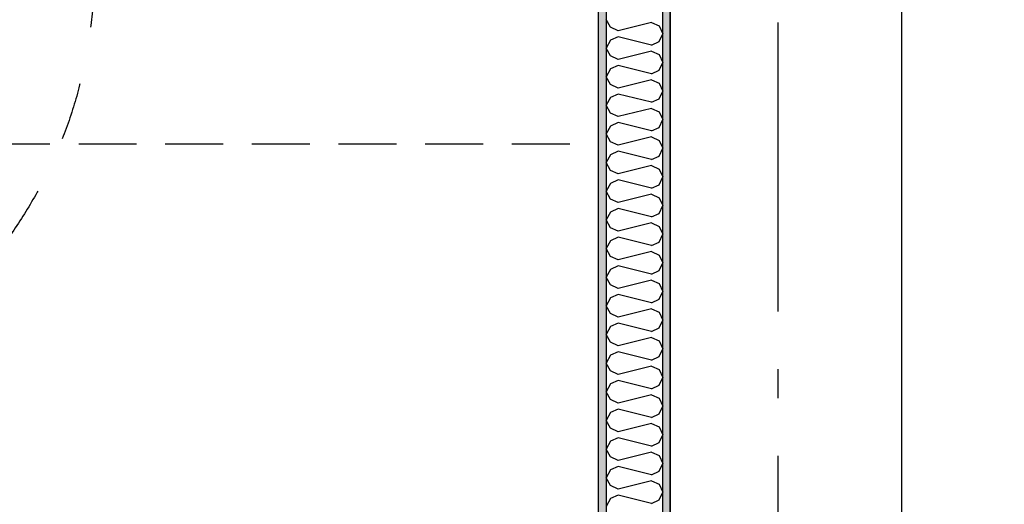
# Model space of a CAD drawing. Header units: millimetres. Extents: x -5000 to 341424, y -9235 to 550260.
# Tile 146 of 236: x 296924 to 298628, y 352253 to 353092. Entities that reach past the tile are written whole.
import ezdxf
from ezdxf.enums import TextEntityAlignment as Align

# ---------------------------------------------------------------- set-up
doc = ezdxf.new("R2010")
doc.units = ezdxf.units.MM
doc.header["$LTSCALE"] = 0.5
doc.header["$MEASUREMENT"] = 0
for name, pattern in [('Akselinje', [1500, 1000, -200, 100, -200]), ('PLINE', [0]), ('Stipling', [400, 200, -200]), ('Under snittplan', [300, 200, -100])]:
    doc.linetypes.add(name, pattern=pattern)
for name, color, linetype in [('0(Nye konstruksjoner)', 7, 'Continuous'), ('242- Ikke-bærende innervegger (Skravur)(Nye konstruksjoner)', 7, 'Continuous'), ('242- Ikke-bærende innervegger(Nye konstruksjoner)', 7, 'Continuous'), ('25-- Dekker(Nye konstruksjoner)', 7, 'Continuous'), ('315- Utstyr for sanitærinstallasjoner(Nye konstruksjoner)', 7, 'Continuous'), ('82-- Modullinjer(Nye konstruksjoner)', 7, 'Continuous'), ('842-M___1_50 Målsetting bygning', 7, 'Continuous'), ('842-M___1_50 Målsetting bygning(Nye konstruksjoner)', 7, 'Continuous'), ('862- M___Nettoareal(Nye konstruksjoner)', 7, 'Continuous'), ('862- M___Nettoareal(Polylinje)(Nye konstruksjoner)', 7, 'Continuous'), ('862- M___Nettoareal(Tekst)(Nye konstruksjoner)', 7, 'Continuous')]:
    doc.layers.add(name, color=color, linetype=linetype)
doc.layers.add('236- Innvendig kledning og overflate(Nye konstruksjoner)', color=7, linetype='Continuous', lineweight=0)
doc.styles.add('GENERATED_STYLE_1', font='txt')
doc.styles.add('GENERATED_STYLE_3', font='arial.ttf')
doc.styles.add('GENERATED_STYLE_5', font='arial.ttf')
doc.dimstyles.new('GENERATED_STYLE__2', dxfattribs={"dimtxt": 100, "dimasz": 95, "dimexe": 0.18, "dimexo": 0.0625, "dimgap": 0, "dimtad": 1, "dimtih": 1, "dimtoh": 1, "dimdec": 0, "dimzin": 0, "dimdsep": 46, "dimtxsty": 'GENERATED_STYLE_3', "dimblk": 'ARROWHEAD_6', "dimblk1": 'ARROWHEAD_6', "dimblk2": 'ARROWHEAD_6', "dimcen": 0.09, "dimse1": 1, "dimse2": 1, "dimclrd": 256, "dimclre": 256, "dimclrt": 256, "dimadec": 1, "dimazin": 0, "dimtfac": 1, "dimtdec": 4, "dimtmove": 0, "dimatfit": 3, "dimfxl": 1, "dimtolj": 1, "dimtzin": 0, "dimarcsym": 0})
doc.dimstyles.new('GENERATED_STYLE__3', dxfattribs={"dimtxt": 100, "dimasz": 95, "dimexe": 0.18, "dimexo": 0.0625, "dimgap": 0, "dimtad": 1, "dimdec": 0, "dimzin": 0, "dimdsep": 46, "dimtxsty": 'GENERATED_STYLE_3', "dimblk": 'ARROWHEAD_6', "dimblk1": 'ARROWHEAD_6', "dimblk2": 'ARROWHEAD_6', "dimcen": 0.09, "dimse1": 1, "dimse2": 1, "dimclrd": 256, "dimclre": 256, "dimclrt": 256, "dimadec": 1, "dimazin": 0, "dimtfac": 1, "dimtdec": 4, "dimtmove": 2, "dimatfit": 3, "dimfxl": 1, "dimtolj": 1, "dimtzin": 0, "dimarcsym": 0})
doc.dimstyles.new('GENERATED_STYLE__4', dxfattribs={"dimtxt": 100, "dimasz": 95, "dimexe": 0.18, "dimexo": 0.0625, "dimgap": 0, "dimtad": 1, "dimdec": 0, "dimzin": 0, "dimdsep": 46, "dimtxsty": 'GENERATED_STYLE_3', "dimblk": 'ARROWHEAD_6', "dimblk1": 'ARROWHEAD_6', "dimblk2": 'ARROWHEAD_6', "dimcen": 0.09, "dimse1": 1, "dimse2": 1, "dimclrd": 256, "dimclre": 256, "dimclrt": 256, "dimadec": 1, "dimazin": 0, "dimtfac": 1, "dimtdec": 4, "dimtmove": 0, "dimatfit": 3, "dimfxl": 1, "dimtolj": 1, "dimtzin": 0, "dimarcsym": 0})
pattern_1 = [(0, (0, 0), (0, 43.30127), [0, -25]), (0, (12.5, 21.65), (0, 43.30127), [0, -25])]

# ---------------------------------------------------------------- blocks, each defined once
blk = doc.blocks.new('STUE__7', base_point=(299299.5, 355025.2))
at = {"layer": '862- M___Nettoareal(Polylinje)(Nye konstruksjoner)', "linetype": 'PLINE', "flags": 128}
blk.add_lwpolyline([(298050, 349780.7), (302741, 349780.7), (302741, 356380.7), (298050, 356380.7), (298050, 355490.7), (298050, 354480.7)], close=True, dxfattribs=at)
at = {"layer": '862- M___Nettoareal(Tekst)(Nye konstruksjoner)', "style": 'GENERATED_STYLE_1'}
for tag, p in [('DUMMY_861', (299523.6, 355213.4)), ('ROOM_NAME', (299075.4, 355163.6)), ('DUMMY_862', (299075.4, 355025.2))]:
    blk.add_attdef(tag, text='', height=100, dxfattribs=at).set_placement(p, align=Align.TOP_LEFT)
blk = doc.blocks.new('BAD__37', base_point=(296223.3, 353093.5))
at = {"layer": '862- M___Nettoareal(Polylinje)(Nye konstruksjoner)', "linetype": 'PLINE', "flags": 128}
blk.add_lwpolyline([(294722, 354256.6), (294722, 351276.6), (297926, 351276.6), (297926, 354256.6)], close=True, dxfattribs=at)
at = {"layer": '862- M___Nettoareal(Tekst)(Nye konstruksjoner)', "style": 'GENERATED_STYLE_1'}
for tag, p in [('DUMMY_861', (296420.6, 353281.7)), ('ROOM_NAME', (296026, 353230.2)), ('DUMMY_862', (296026, 353093.5))]:
    blk.add_attdef(tag, text='', height=100, dxfattribs=at).set_placement(p, align=Align.TOP_LEFT)
blk = doc.blocks.new('Standard grid marker[91]', base_point=(298236, 363787.1))
at = {"layer": '82-- Modullinjer(Nye konstruksjoner)', "linetype": 'Akselinje'}
blk.add_line((298236, 363587.1), (298236, 339987.1), dxfattribs=at)
at = {"layer": '82-- Modullinjer(Nye konstruksjoner)', "style": 'GENERATED_STYLE_5'}
for tag, p in [('AC_MarkerText_1_0', (298236, 363965.3)), ('AC_MarkerText_1_1', (298236, 339715.3))]:
    blk.add_attdef(tag, text='', height=100, rotation=360, dxfattribs=at).set_placement(p, align=Align.TOP_CENTER)
blk = doc.blocks.new('*D865')
at = {"layer": '842-M___1_50 Målsetting bygning', "linetype": 'PLINE'}
for p, q in [((298236, 343394), (298236, 343206.5)), ((302803, 343394), (302803, 343206.5)), ((298186, 343250.2), (298286, 343350.2)), ((302753, 343250.2), (302853, 343350.2)), ((302803, 343300.2), (298236, 343300.2))]:
    blk.add_line(p, q, dxfattribs=at)
at = {"layer": '842-M___1_50 Målsetting bygning', "insert": (300347.9, 343320.2), "char_height": 100, "attachment_point": 7, "style": 'GENERATED_STYLE_3'}
blk.add_mtext('\\A1;{\\pql;\\fArial|b0|i0|c0|p0;\\W1.000000;4\xa0567}', dxfattribs=at)
blk = doc.blocks.new('ARROWHEAD_6')
at = {"linetype": 'Continuous'}
for p, q in [((-0.5, -0.5), (0.5, 0.5)), ((0, 0), (-1, 0))]:
    blk.add_line(p, q, dxfattribs=at)
blk = doc.blocks.new('*X1334')
at = {"layer": '242- Ikke-bærende innervegger (Skravur)(Nye konstruksjoner)', "linetype": 'PLINE'}
for p, q in [((297946.6, 353079), (297939, 353092.6)), ((297959.8, 353073), (297946.6, 353079)), ((298017.3, 353087.4), (297959.8, 353073)), ((298017.3, 353087.4), (298030.6, 353081.3)), ((298030.6, 353081.3), (298037, 353067.8)), ((297959.8, 353062.6), (297946.6, 353056.5)), ((298017.3, 353048.2), (297959.8, 353062.6)), ((298030.6, 353054.3), (298037, 353067.8)), ((297946.6, 353056.5), (297939, 353043)), ((298017.3, 353048.2), (298030.6, 353054.3)), ((297946.6, 353029.5), (297939, 353043)), ((297959.8, 353023.4), (297946.6, 353029.5)), ((298017.3, 353037.8), (297959.8, 353023.4)), ((298017.3, 353037.8), (298030.6, 353031.8)), ((298030.6, 353031.8), (298037, 353018.2)), ((297959.8, 353013), (297946.6, 353007)), ((298017.3, 352998.6), (297959.8, 353013)), ((298030.6, 353004.7), (298037, 353018.2)), ((297946.6, 353007), (297939, 352993.4)), ((297946.6, 352979.9), (297939, 352993.4)), ((298017.3, 352998.6), (298030.6, 353004.7)), ((297959.8, 352973.8), (297946.6, 352979.9)), ((298017.3, 352988.2), (297959.8, 352973.8)), ((298017.3, 352988.2), (298030.6, 352982.2)), ((298030.6, 352982.2), (298037, 352968.6)), ((297959.8, 352963.4), (297946.6, 352957.4)), ((298017.3, 352949.1), (297959.8, 352963.4)), ((298030.6, 352955.1), (298037, 352968.6)), ((297946.6, 352957.4), (297939, 352943.9)), ((297946.6, 352930.3), (297939, 352943.9)), ((298017.3, 352949.1), (298030.6, 352955.1)), ((297959.8, 352924.3), (297946.6, 352930.3)), ((298017.3, 352938.6), (297959.8, 352924.3)), ((298017.3, 352938.6), (298030.6, 352932.6)), ((298030.6, 352932.6), (298037, 352919.1)), ((297946.6, 352907.8), (297939, 352894.3)), ((297959.8, 352913.9), (297946.6, 352907.8)), ((298017.3, 352899.5), (297959.8, 352913.9)), ((298030.6, 352905.5), (298037, 352919.1)), ((297946.6, 352880.7), (297939, 352894.3)), ((298017.3, 352899.5), (298030.6, 352905.5)), ((297959.8, 352874.7), (297946.6, 352880.7)), ((298017.3, 352889.1), (297959.8, 352874.7)), ((298017.3, 352889.1), (298030.6, 352883)), ((298030.6, 352883), (298037, 352869.5)), ((297946.6, 352858.2), (297939, 352844.7)), ((297959.8, 352864.3), (297946.6, 352858.2)), ((298017.3, 352849.9), (297959.8, 352864.3)), ((298030.6, 352856), (298037, 352869.5)), ((297946.6, 352831.2), (297939, 352844.7)), ((298017.3, 352839.5), (297959.8, 352825.1)), ((298017.3, 352849.9), (298030.6, 352856)), ((298017.3, 352839.5), (298030.6, 352833.5)), ((297959.8, 352825.1), (297946.6, 352831.2)), ((298030.6, 352833.5), (298037, 352819.9)), ((297946.6, 352808.7), (297939, 352795.1)), ((297959.8, 352814.7), (297946.6, 352808.7)), ((298017.3, 352800.3), (297959.8, 352814.7)), ((298017.3, 352800.3), (298030.6, 352806.4)), ((298030.6, 352806.4), (298037, 352819.9)), ((297946.6, 352781.6), (297939, 352795.1)), ((298017.3, 352789.9), (297959.8, 352775.6)), ((298017.3, 352789.9), (298030.6, 352783.9)), ((297959.8, 352775.6), (297946.6, 352781.6)), ((298030.6, 352783.9), (298037, 352770.3)), ((297946.6, 352759.1), (297939, 352745.6)), ((297959.8, 352765.1), (297946.6, 352759.1)), ((298017.3, 352750.8), (297959.8, 352765.1)), ((298017.3, 352750.8), (298030.6, 352756.8)), ((298030.6, 352756.8), (298037, 352770.3)), ((297946.6, 352732), (297939, 352745.6)), ((298017.3, 352740.3), (297959.8, 352726)), ((298017.3, 352740.3), (298030.6, 352734.3)), ((297959.8, 352726), (297946.6, 352732)), ((298030.6, 352734.3), (298037, 352720.8)), ((298030.6, 352707.2), (298037, 352720.8)), ((297946.6, 352709.5), (297939, 352696)), ((297959.8, 352715.6), (297946.6, 352709.5)), ((298017.3, 352701.2), (297959.8, 352715.6)), ((298017.3, 352701.2), (298030.6, 352707.2)), ((297946.6, 352682.4), (297939, 352696)), ((298017.3, 352690.8), (297959.8, 352676.4)), ((298017.3, 352690.8), (298030.6, 352684.7)), ((297959.8, 352676.4), (297946.6, 352682.4)), ((298030.6, 352684.7), (298037, 352671.2)), ((298030.6, 352657.7), (298037, 352671.2)), ((297946.6, 352659.9), (297939, 352646.4)), ((297959.8, 352666), (297946.6, 352659.9)), ((298017.3, 352651.6), (297959.8, 352666)), ((298017.3, 352651.6), (298030.6, 352657.7)), ((297946.6, 352632.9), (297939, 352646.4)), ((298017.3, 352641.2), (297959.8, 352626.8)), ((298017.3, 352641.2), (298030.6, 352635.2)), ((298030.6, 352635.2), (298037, 352621.6)), ((297959.8, 352626.8), (297946.6, 352632.9)), ((298030.6, 352608.1), (298037, 352621.6)), ((297946.6, 352610.4), (297939, 352596.8)), ((297959.8, 352616.4), (297946.6, 352610.4)), ((298017.3, 352602), (297959.8, 352616.4)), ((298017.3, 352602), (298030.6, 352608.1)), ((297946.6, 352583.3), (297939, 352596.8)), ((298017.3, 352591.6), (297959.8, 352577.3)), ((298017.3, 352591.6), (298030.6, 352585.6)), ((298030.6, 352585.6), (298037, 352572)), ((297959.8, 352577.3), (297946.6, 352583.3)), ((297959.8, 352566.8), (297946.6, 352560.8)), ((298017.3, 352552.5), (297959.8, 352566.8)), ((298030.6, 352558.5), (298037, 352572)), ((297946.6, 352560.8), (297939, 352547.3)), ((298017.3, 352552.5), (298030.6, 352558.5)), ((297946.6, 352533.7), (297939, 352547.3)), ((297959.8, 352527.7), (297946.6, 352533.7)), ((298017.3, 352542.1), (297959.8, 352527.7)), ((298017.3, 352542.1), (298030.6, 352536)), ((298030.6, 352536), (298037, 352522.5)), ((297959.8, 352517.3), (297946.6, 352511.2)), ((298017.3, 352502.9), (297959.8, 352517.3)), ((298030.6, 352508.9), (298037, 352522.5)), ((297946.6, 352511.2), (297939, 352497.7)), ((298017.3, 352502.9), (298030.6, 352508.9)), ((297946.6, 352484.1), (297939, 352497.7)), ((297959.8, 352478.1), (297946.6, 352484.1)), ((298017.3, 352492.5), (297959.8, 352478.1)), ((298017.3, 352492.5), (298030.6, 352486.4)), ((298030.6, 352486.4), (298037, 352472.9)), ((297959.8, 352467.7), (297946.6, 352461.6)), ((298017.3, 352453.3), (297959.8, 352467.7)), ((298030.6, 352459.4), (298037, 352472.9)), ((297946.6, 352461.6), (297939, 352448.1)), ((297946.6, 352434.6), (297939, 352448.1)), ((298017.3, 352453.3), (298030.6, 352459.4)), ((297959.8, 352428.5), (297946.6, 352434.6)), ((298017.3, 352442.9), (297959.8, 352428.5)), ((298017.3, 352442.9), (298030.6, 352436.9)), ((298030.6, 352436.9), (298037, 352423.3)), ((297959.8, 352418.1), (297946.6, 352412.1)), ((298017.3, 352403.7), (297959.8, 352418.1)), ((298030.6, 352409.8), (298037, 352423.3)), ((297946.6, 352412.1), (297939, 352398.5)), ((297946.6, 352385), (297939, 352398.5)), ((298017.3, 352403.7), (298030.6, 352409.8)), ((297959.8, 352379), (297946.6, 352385)), ((298017.3, 352393.3), (297959.8, 352379)), ((298017.3, 352393.3), (298030.6, 352387.3)), ((298030.6, 352387.3), (298037, 352373.7)), ((297946.6, 352362.5), (297939, 352349)), ((297959.8, 352368.5), (297946.6, 352362.5)), ((298017.3, 352354.2), (297959.8, 352368.5)), ((298030.6, 352360.2), (298037, 352373.7)), ((297946.6, 352335.4), (297939, 352349)), ((298017.3, 352354.2), (298030.6, 352360.2)), ((297959.8, 352329.4), (297946.6, 352335.4)), ((298017.3, 352343.8), (297959.8, 352329.4)), ((298017.3, 352343.8), (298030.6, 352337.7)), ((298030.6, 352337.7), (298037, 352324.2)), ((297946.6, 352312.9), (297939, 352299.4)), ((297959.8, 352319), (297946.6, 352312.9)), ((298017.3, 352304.6), (297959.8, 352319)), ((298030.6, 352310.6), (298037, 352324.2)), ((297946.6, 352285.8), (297939, 352299.4)), ((298017.3, 352294.2), (297959.8, 352279.8)), ((298017.3, 352304.6), (298030.6, 352310.6)), ((298017.3, 352294.2), (298030.6, 352288.1)), ((297959.8, 352279.8), (297946.6, 352285.8)), ((298030.6, 352288.1), (298037, 352274.6)), ((297946.6, 352263.4), (297939, 352249.8)), ((297959.8, 352269.4), (297946.6, 352263.4)), ((298017.3, 352255), (297959.8, 352269.4)), ((298017.3, 352255), (298030.6, 352261.1)), ((298030.6, 352261.1), (298037, 352274.6))]:
    blk.add_line(p, q, dxfattribs=at)
blk = doc.blocks.new('*D1460')
at = {"layer": '842-M___1_50 Målsetting bygning(Nye konstruksjoner)', "linetype": 'PLINE'}
for p, q in [((296849, 354319.6), (296949, 354219.6)), ((296992.7, 354269.6), (296805.2, 354269.6)), ((296899, 351263.6), (296899, 354269.6)), ((296849, 351313.6), (296949, 351213.6)), ((296992.7, 351263.6), (296805.2, 351263.6))]:
    blk.add_line(p, q, dxfattribs=at)
at = {"layer": '842-M___1_50 Målsetting bygning(Nye konstruksjoner)', "char_height": 100, "attachment_point": 7, "rotation": 90, "style": 'GENERATED_STYLE_3'}
for s, insert in [('\\A1;{\\pql;\\fArial|b0|i0|c0|p0;\\W1.000000;98}', (296848.2, 354095.7)), ('\\A1;{\\pql;\\fArial|b0|i0|c0|p0;\\W1.000000;3\xa0006}', (296879, 352595.1))]:
    blk.add_mtext(s, dxfattribs=dict(at, insert=insert))
blk = doc.blocks.new('*D1465')
at = {"layer": '842-M___1_50 Målsetting bygning(Nye konstruksjoner)', "linetype": 'PLINE'}
for p, q in [((297777, 355955), (297777, 356142.5)), ((298037, 355955), (298037, 356142.5)), ((297827, 356098.7), (297727, 355998.7)), ((297987, 355998.7), (298087, 356098.7)), ((294709, 356048.7), (297777, 356048.7)), ((297777, 356048.7), (298037, 356048.7)), ((298037, 356048.7), (298112, 356048.7))]:
    blk.add_line(p, q, dxfattribs=at)
at = {"layer": '842-M___1_50 Målsetting bygning(Nye konstruksjoner)', "insert": (297798.8, 356087.3), "char_height": 100, "attachment_point": 7, "rotation": 360, "style": 'GENERATED_STYLE_3'}
blk.add_mtext('\\A1;{\\pql;\\fArial|b0|i0|c0|p0;\\W1.000000;260}', dxfattribs=at)
blk = doc.blocks.new('*D1481')
at = {"layer": '842-M___1_50 Målsetting bygning(Nye konstruksjoner)', "linetype": 'PLINE'}
for p, q in [((295765.7, 352626.7), (295865.7, 352526.7)), ((295909.4, 352576.7), (295721.9, 352576.7)), ((295815.7, 352176.6), (295815.7, 352576.7)), ((295765.7, 352226.6), (295865.7, 352126.6)), ((295909.4, 352176.6), (295721.9, 352176.6))]:
    blk.add_line(p, q, dxfattribs=at)
at = {"layer": '842-M___1_50 Målsetting bygning(Nye konstruksjoner)', "insert": (295795.7, 352262.2), "char_height": 100, "attachment_point": 7, "rotation": 90, "style": 'GENERATED_STYLE_3'}
blk.add_mtext('\\A1;{\\pql;\\fArial|b0|i0|c0|p0;\\W1.000000;400}', dxfattribs=at)
blk = doc.blocks.new('*D1518')
at = {"layer": '842-M___1_50 Målsetting bygning(Nye konstruksjoner)', "linetype": 'PLINE'}
for p, q in [((294709, 353349.3), (294709, 353536.8)), ((297939, 353349.3), (297939, 353536.8)), ((294759, 353493), (294659, 353393)), ((297989, 353493), (297889, 353393)), ((294709, 353443), (297939, 353443)), ((297939, 353443), (298037, 353443))]:
    blk.add_line(p, q, dxfattribs=at)
at = {"layer": '842-M___1_50 Målsetting bygning(Nye konstruksjoner)', "char_height": 100, "attachment_point": 7, "rotation": 360, "style": 'GENERATED_STYLE_3'}
for s, insert in [('\\A1;{\\pql;\\fArial|b0|i0|c0|p0;\\W1.000000;98}', (294751.4, 353463)), ('\\A1;{\\pql;\\fArial|b0|i0|c0|p0;\\W1.000000;3\xa0230}', (296152.4, 353463)), ('\\A1;{\\pql;\\fArial|b0|i0|c0|p0;\\W1.000000;98}', (297704.1, 353464.5))]:
    blk.add_mtext(s, dxfattribs=dict(at, insert=insert))
blk = doc.blocks.new('*D1519')
at = {"layer": '842-M___1_50 Målsetting bygning(Nye konstruksjoner)', "linetype": 'PLINE'}
for p, q in [((297939, 353349.3), (297939, 353536.8)), ((298037, 353349.3), (298037, 353536.8)), ((297989, 353493), (297889, 353393)), ((298087, 353493), (297987, 353393)), ((297939, 353443), (298037, 353443))]:
    blk.add_line(p, q, dxfattribs=at)
blk = doc.blocks.new('*D1520')
at = {"layer": '842-M___1_50 Målsetting bygning(Nye konstruksjoner)', "linetype": 'PLINE'}
for p, q in [((298037, 353349.3), (298037, 353536.8)), ((302741, 353349.3), (302741, 353536.8)), ((298087, 353493), (297987, 353393)), ((302691, 353393), (302791, 353493)), ((297939, 353443), (298037, 353443)), ((298037, 353443), (302741, 353443)), ((302741, 353443), (302816, 353443))]:
    blk.add_line(p, q, dxfattribs=at)
at = {"layer": '842-M___1_50 Målsetting bygning(Nye konstruksjoner)', "insert": (300217.4, 353463), "char_height": 100, "attachment_point": 7, "rotation": 360, "style": 'GENERATED_STYLE_3'}
blk.add_mtext('\\A1;{\\pql;\\fArial|b0|i0|c0|p0;\\W1.000000;4\xa0704}', dxfattribs=at)

msp = doc.modelspace()

# ---------------------------------------------------------------- hatches: boundary and pattern name
at = {"layer": '242- Ikke-bærende innervegger (Skravur)(Nye konstruksjoner)', "linetype": 'Continuous'}
h = msp.add_hatch(dxfattribs=at)
h.set_pattern_fill('Prikker_tett', color=256, style=0, pattern_type=2)
h.set_pattern_definition(pattern_1)
h.paths.add_polyline_path([(298037, 351065.7), (298050, 351065.7), (298050, 354367.6), (298037, 354367.6)])
h = msp.add_hatch(dxfattribs=at)
h.set_pattern_fill('Prikker_tett', color=256, style=0, pattern_type=2)
h.set_pattern_definition(pattern_1)
h.paths.add_polyline_path([(297939, 351276.6), (297939, 354256.6), (297926, 354256.6), (297926, 351276.6)])

# ---------------------------------------------------------------- linework, layer by layer
at = {"layer": '0(Nye konstruksjoner)', "linetype": 'Stipling'}
msp.add_circle((296252.9, 353179), 800, dxfattribs=at)
at = {"layer": '236- Innvendig kledning og overflate(Nye konstruksjoner)', "linetype": 'PLINE', "flags": 128}
for points in [[(298050, 351065.7), (298050, 354367.6)], [(297926, 354256.6), (297926, 351276.6)]]:
    msp.add_lwpolyline(points, dxfattribs=at)
at = {"layer": '242- Ikke-bærende innervegger(Nye konstruksjoner)', "linetype": 'PLINE'}
for p, q in [((297939, 354256.6), (297939, 351263.6)), ((298037, 351263.6), (298037, 354269.6))]:
    msp.add_line(p, q, dxfattribs=at)
at = {"layer": '25-- Dekker(Nye konstruksjoner)', "linetype": 'PLINE', "flags": 128}
msp.add_lwpolyline([(298450, 353918.5), (298450, 351518.5), (298050, 351518.5), (298050, 353918.5)], close=True, dxfattribs=at)
at = {"layer": '315- Utstyr for sanitærinstallasjoner(Nye konstruksjoner)', "linetype": 'Under snittplan', "flags": 128}
msp.add_lwpolyline([(297926, 351276.6), (297926, 352876.6), (296626, 352876.6), (296626, 351276.6)], close=True, dxfattribs=at)

# ---------------------------------------------------------------- block references
at = {"layer": '242- Ikke-bærende innervegger(Nye konstruksjoner)'}
msp.add_blockref('*X1334', (0, 0), dxfattribs=at)
at = {"layer": '82-- Modullinjer(Nye konstruksjoner)', "linetype": 'PLINE'}
msp.add_blockref('Standard grid marker[91]', (298236, 363787.1), dxfattribs=at)
at = {"layer": '862- M___Nettoareal(Nye konstruksjoner)', "linetype": 'Continuous'}
for name, p in [('STUE__7', (299299.5, 355025.2)), ('BAD__37', (296223.3, 353093.5))]:
    msp.add_blockref(name, p, dxfattribs=at)

# ---------------------------------------------------------------- dimensions: what is measured, and where the dimension line sits
at = {"layer": '842-M___1_50 Målsetting bygning', "linetype": 'Continuous'}
dim = msp.add_linear_dim(base=(298236, 343300.2), p1=(302803, 353080.7), p2=(298236, 348620.7), angle=180, dimstyle='GENERATED_STYLE__2', dxfattribs=at)
dim.commit()
dim.dimension.update_dxf_attribs({"geometry": '*D865', "text_midpoint": (300519.5, 343370.2), "dimtype": 160})
at = {"layer": '842-M___1_50 Målsetting bygning(Nye konstruksjoner)', "linetype": 'Continuous'}
for base, p1, p2, angle, dimstyle, picture, middle, turn in [((298037, 356048.7), (297777, 356380.7), (298037, 352074.2), 360, 'GENERATED_STYLE__3', '*D1465', (297912.9, 356137.3), 360), ((296899, 354269.6), (297939, 351263.6), (297939, 354269.6), 90, 'GENERATED_STYLE__4', '*D1460', (296829, 352766.6), 90), ((297939, 353443), (294709, 353822.2), (297939, 352025.2), 360, 'GENERATED_STYLE__4', '*D1518', (296323.9, 353513), 360), ((302741, 353443), (298037, 352074.2), (302741, 353753.8), 360, 'GENERATED_STYLE__4', '*D1520', (300388.9, 353513), 360), ((298037, 353443), (297939, 352025.2), (298037, 352074.2), 360, 'GENERATED_STYLE__3', '*D1519', (297780.2, 353514.5), 360), ((295815.7, 352576.7), (297926, 352176.6), (295189.6, 352576.7), 90, 'GENERATED_STYLE__4', '*D1481', (295745.7, 352376.4), 90)]:
    dim = msp.add_linear_dim(base=base, p1=p1, p2=p2, angle=angle, dimstyle=dimstyle, dxfattribs=at)
    dim.commit()
    dim.dimension.update_dxf_attribs({"geometry": picture, "text_midpoint": middle, "dimtype": 160, "text_rotation": turn})

doc.saveas('drawing.dxf')
